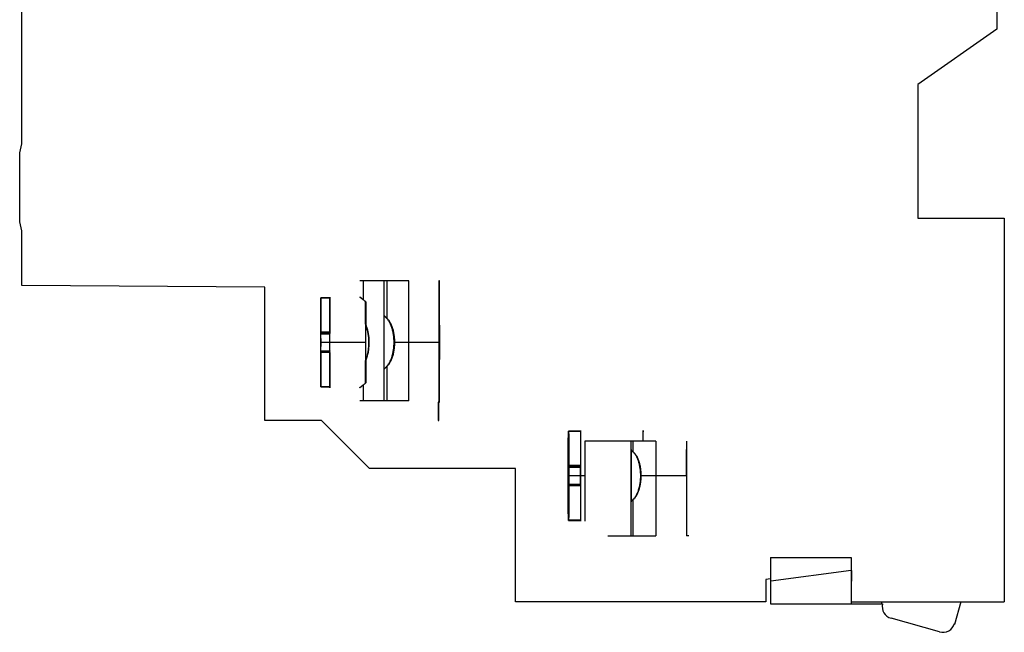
# Model space of a CAD drawing. Header units: millimetres. Extents: x 10 to 79.9, y 18 to 107.
# Tile 1 of 2: x 14.2 to 79.9, y 18 to 58.8. Entities that reach past the tile are written whole.
import ezdxf

# ---------------------------------------------------------------- set-up
doc = ezdxf.new("R2010")
doc.units = ezdxf.units.MM
doc.header["$LTSCALE"] = 8.145766
doc.layers.get('0').update_dxf_attribs({"linetype": 'CONTINUOUS'})

msp = doc.modelspace()

# ---------------------------------------------------------------- linework, layer by layer
at = {"color": 7, "linetype": 'Continuous'}
for p, q in [((14.394, 50.554), (14.394, 85.908)), ((79.394, 68.799), (79.394, 58.206)), ((79.394, 58.206), (74.134, 54.523)), ((74.134, 54.523), (74.134, 45.602)), ((14.244, 49.952), (14.394, 50.554)), ((14.244, 45.352), (14.244, 49.952)), ((14.394, 44.751), (14.244, 45.352)), ((74.134, 45.602), (79.894, 45.602)), ((79.894, 45.602), (79.894, 20.002)), ((14.394, 41.097), (14.394, 44.751)), ((38.519, 41.412), (36.92, 41.412)), ((37.169, 40.148), (37.169, 41.412)), ((38.519, 41.412), (38.519, 33.412)), ((40.196, 41.412), (38.529, 41.412)), ((38.718, 41.412), (38.718, 38.909)), ((40.196, 33.412), (40.196, 41.412)), ((42.239, 41.412), (42.194, 41.412)), ((42.194, 41.412), (42.194, 33.312)), ((42.239, 33.312), (42.239, 41.412)), ((30.594, 41.002), (14.394, 41.097)), ((30.594, 32.101), (30.594, 41.002)), ((34.913, 40.285), (34.313, 40.285)), ((34.313, 37.898), (34.313, 40.285)), ((34.319, 40.288), (34.919, 40.288)), ((34.319, 40.288), (34.319, 37.991)), ((34.913, 40.285), (34.913, 37.898)), ((34.919, 37.991), (34.919, 40.288)), ((37.308, 38.536), (37.308, 40.028)), ((37.324, 40.011), (37.324, 38.461)), ((34.313, 37.898), (34.302, 37.875)), ((34.302, 37.875), (34.902, 37.875)), ((34.913, 37.898), (34.313, 37.898)), ((34.919, 37.991), (34.319, 37.991)), ((34.319, 37.991), (34.33, 37.967)), ((34.93, 37.967), (34.33, 37.967)), ((34.913, 37.898), (34.902, 37.875)), ((34.919, 37.991), (34.93, 37.967)), ((37.299, 37.312), (34.299, 37.312)), ((37.334, 37.312), (34.334, 37.312)), ((42.226, 37.312), (39.204, 37.312)), ((34.902, 36.657), (34.302, 36.657)), ((34.302, 36.657), (34.313, 36.633)), ((34.913, 36.633), (34.313, 36.633)), ((34.313, 34.339), (34.313, 36.633)), ((34.33, 36.75), (34.319, 36.727)), ((34.919, 36.727), (34.319, 36.727)), ((34.319, 36.727), (34.319, 34.336)), ((34.33, 36.75), (34.93, 36.75)), ((34.902, 36.657), (34.913, 36.633)), ((34.913, 36.633), (34.913, 34.339)), ((34.93, 36.75), (34.919, 36.727)), ((34.919, 34.336), (34.919, 36.727)), ((37.324, 36.164), (37.324, 34.613)), ((37.308, 34.596), (37.308, 36.088)), ((38.718, 35.715), (38.718, 33.412)), ((34.313, 34.339), (34.913, 34.339)), ((34.919, 34.336), (34.319, 34.336)), ((37.169, 33.412), (37.169, 34.477)), ((40.196, 33.412), (36.92, 33.412)), ((42.189, 33.312), (42.144, 33.312)), ((42.144, 33.312), (42.144, 32.103)), ((42.189, 32.103), (42.189, 33.312)), ((42.194, 33.312), (42.239, 33.312)), ((34.37, 32.101), (30.594, 32.101)), ((37.567, 28.904), (34.37, 32.101)), ((42.144, 32.103), (42.189, 32.103)), ((50.833, 31.385), (51.633, 31.385)), ((50.833, 31.385), (50.833, 29.091)), ((51.642, 31.389), (50.842, 31.389)), ((50.842, 31.389), (50.842, 28.998)), ((51.633, 31.385), (51.633, 29.091)), ((51.642, 31.389), (51.642, 28.998)), ((56.659, 30.712), (51.924, 30.712)), ((51.924, 30.712), (51.924, 28.412)), ((54.982, 30.712), (54.982, 24.412)), ((55.118, 30.712), (55.118, 30.022)), ((56.659, 30.712), (56.659, 24.412)), ((58.709, 30.712), (58.709, 24.412)), ((55.005, 30.12), (55.005, 26.707)), ((55.011, 26.705), (55.011, 30.122)), ((55.011, 30.122), (55.118, 30.034)), ((58.709, 28.412), (58.709, 30.161)), ((47.292, 28.904), (37.567, 28.904)), ((47.292, 20.002), (47.292, 28.904)), ((50.833, 29.091), (50.818, 29.067)), ((51.618, 29.067), (50.818, 29.067)), ((51.633, 29.091), (50.833, 29.091)), ((51.642, 28.998), (50.842, 28.998)), ((50.858, 28.975), (50.842, 28.998)), ((50.858, 28.975), (51.658, 28.975)), ((51.633, 29.091), (51.618, 29.067)), ((51.658, 28.975), (51.642, 28.998)), ((51.924, 28.412), (50.813, 28.412)), ((51.924, 28.412), (51.924, 25.387)), ((58.709, 28.412), (55.652, 28.412)), ((58.709, 28.412), (58.709, 26.666)), ((50.818, 27.85), (51.618, 27.85)), ((50.833, 27.826), (50.818, 27.85)), ((51.633, 27.826), (50.833, 27.826)), ((50.833, 27.826), (50.833, 25.44)), ((50.857, 27.757), (50.842, 27.733)), ((51.642, 27.733), (50.842, 27.733)), ((50.842, 27.733), (50.842, 25.435)), ((51.657, 27.757), (50.857, 27.757)), ((51.633, 27.826), (51.618, 27.85)), ((51.633, 27.826), (51.633, 25.44)), ((51.657, 27.757), (51.642, 27.733)), ((51.642, 27.733), (51.642, 25.435)), ((55.118, 26.792), (55.011, 26.705)), ((55.118, 26.805), (55.118, 24.412)), ((51.633, 25.44), (50.833, 25.44)), ((50.842, 25.435), (51.642, 25.435)), ((53.459, 24.412), (56.659, 24.412)), ((58.867, 24.412), (58.709, 24.412)), ((64.294, 22.957), (69.694, 22.957)), ((64.294, 22.957), (64.294, 19.862)), ((69.694, 22.957), (69.694, 19.862)), ((69.694, 22.091), (64.317, 21.384)), ((69.717, 22.094), (69.694, 22.091)), ((69.717, 21.384), (69.717, 22.094)), ((64.294, 21.525), (63.992, 21.485)), ((63.992, 21.485), (63.992, 20.002)), ((64.317, 21.384), (64.294, 21.384)), ((69.694, 21.384), (69.717, 21.384)), ((63.992, 20.002), (47.292, 20.002)), ((64.294, 19.862), (71.782, 19.862)), ((69.694, 20.002), (79.894, 20.002)), ((71.733, 19.862), (71.733, 20.002)), ((76.999, 20.002), (76.567, 18.487)), ((75.58, 17.991), (72.342, 18.896)), ((76.567, 18.548), (76.567, 18.487))]:
    msp.add_line(p, q, dxfattribs=at)
for centre, radius, start, end in [((282.638, 37.381), 245.332, 179.73021, 180.01613), ((-209.753, 37.382), 247.079, 359.98375, 0.25008), ((459.411, 37.313), 425.109, 179.92422, 180.08831), ((-390.779, 37.312), 425.109, 359.92422, 0.08831), ((459.444, 37.312), 424.542, 179.92411, 180.08842), ((-389.611, 37.312), 424.542, 359.92411, 0.08842), ((274.402, 37.225), 237.096, 179.97885, 180.27471), ((-216.976, 37.257), 254.302, 359.75367, 0.01244), ((86.181, 68.245), 49.244, 230.73032, 230.89085), ((351.425, 28.412), 300.607, 179.87509, 180.10714), ((-249.749, 28.413), 300.607, 359.87509, 0.10714), ((351.823, 28.412), 300.205, 179.87493, 180.10729), ((-248.547, 28.412), 300.205, 359.87493, 0.10729), ((75.022, 2.269), 31.584, 129.06458, 129.31487), ((72.558, 19.666), 0.8, 165.81131, 254.38457), ((75.796, 18.761), 0.8, 254.38457, 344.58755)]:
    msp.add_arc(centre, radius, start, end, dxfattribs=at)
for centre, major_axis, ratio, start_param, end_param in [((34.316, 37.312), (0, 3.025), 0.005759, 0.185551, 2.955934), ((34.316, 37.312), (0, 3.025), 0.005759, 3.321606, 6.103065), ((34.916, 37.312), (0, 3.025), 0.005759, -0.18012, 0.185551), ((37.316, 37.312), (0, 3.025), 0.005759, 0.4557, 2.685893), ((37.316, 37.312), (0, 3.025), 0.005759, 3.609932, 5.814846), ((34.316, 37.312), (0, 2.487), 0.005759, 1.342581, 1.837284), ((34.316, 37.312), (0, 2.487), 0.005759, -1.799011, -1.304309), ((34.916, 37.312), (0, 2.487), 0.005759, 1.342581, 1.837284), ((34.916, 37.312), (0, 2.487), 0.005759, -1.799011, -1.304309), ((34.916, 37.312), (0, 3.025), 0.005759, -3.327251, -2.961579), ((55.808, 28.412), (0, 3.025), 0.008145, 5.576211, 6.99016), ((50.838, 28.412), (0, 3.025), 0.008145, 0.186752, 2.95484), ((50.838, 28.412), (0, 3.025), 0.008145, -2.962672, -0.178921), ((51.638, 28.412), (0, 3.025), 0.008145, -0.178921, 0.186752), ((50.838, 28.412), (0, 2.487), 0.008145, 1.304255, 1.798958), ((50.838, 28.412), (0, 2.487), 0.008145, -1.837337, -1.342635), ((51.638, 28.412), (0, 2.487), 0.008145, 1.304255, 1.798958), ((51.638, 28.412), (0, 2.487), 0.008145, -1.837337, -1.342635), ((51.638, 28.412), (0, 3.025), 0.008145, -3.328345, -2.962672)]:
    msp.add_ellipse(centre, major_axis=major_axis, ratio=ratio, start_param=start_param, end_param=end_param, dxfattribs=at)
for points, knots in [([(34.313, 40.285), (34.312, 40.269), (34.312, 40.231), (34.31, 40.168), (34.309, 40.088), (34.308, 39.994), (34.307, 39.886), (34.306, 39.764), (34.305, 39.629), (34.304, 39.482), (34.303, 39.323), (34.302, 39.154), (34.302, 38.975), (34.301, 38.787), (34.3, 38.591), (34.3, 38.389), (34.299, 38.18), (34.299, 37.967), (34.299, 37.751), (34.299, 37.532), (34.299, 37.386), (34.299, 37.312)], [0, 0, 0, 0, 0.016334, 0.0379, 0.064576, 0.096213, 0.132699, 0.173798, 0.219276, 0.268887, 0.322366, 0.379431, 0.439784, 0.503113, 0.569087, 0.637366, 0.707576, 0.779252, 0.852134, 0.925845, 1, 1, 1, 1]), ([(34.334, 37.312), (34.334, 37.386), (34.334, 37.533), (34.333, 37.753), (34.333, 37.97), (34.333, 38.184), (34.332, 38.393), (34.332, 38.596), (34.331, 38.793), (34.331, 38.981), (34.33, 39.161), (34.329, 39.331), (34.328, 39.489), (34.327, 39.636), (34.326, 39.771), (34.325, 39.893), (34.324, 40), (34.323, 40.094), (34.322, 40.172), (34.321, 40.235), (34.32, 40.272), (34.319, 40.288)], [0, 0, 0, 0, 0.074339, 0.148282, 0.221421, 0.293357, 0.363817, 0.432315, 0.498467, 0.561924, 0.622351, 0.679434, 0.732875, 0.782397, 0.827737, 0.868657, 0.90493, 0.936319, 0.96272, 0.983986, 1, 1, 1, 1]), ([(34.919, 40.288), (34.919, 40.299), (34.914, 40.308), (34.921, 40.338), (34.91, 40.333), (34.918, 40.31), (34.913, 40.296), (34.913, 40.285)], [0, 0, 0, 0, 0.322265, 0.48082, 0.494945, 0.66551, 1, 1, 1, 1]), ([(37.169, 40.148), (37.145, 40.165), (37.103, 40.196), (37.046, 40.24), (37, 40.275), (36.966, 40.301), (36.94, 40.321), (36.928, 40.33), (36.917, 40.339), (36.932, 40.327), (36.943, 40.319), (36.971, 40.297), (37.005, 40.271), (37.05, 40.237), (37.105, 40.195), (37.146, 40.165), (37.169, 40.148)], [0, 0, 0, 0, 0.137778, 0.25265, 0.344299, 0.413268, 0.464721, 0.493262, 0.500265, 0.513082, 0.545214, 0.596537, 0.665749, 0.756609, 0.865196, 1, 1, 1, 1]), ([(37.169, 40.148), (37.145, 40.166), (37.102, 40.197), (37.045, 40.24), (37, 40.275), (36.966, 40.301), (36.939, 40.322), (36.928, 40.33), (36.917, 40.339), (36.932, 40.328), (36.942, 40.319), (36.97, 40.298), (37.004, 40.272), (37.049, 40.238), (37.104, 40.196), (37.146, 40.165), (37.169, 40.148)], [0, 0, 0, 0, 0.141569, 0.253377, 0.344381, 0.414259, 0.464505, 0.492144, 0.499724, 0.511327, 0.542878, 0.595337, 0.664982, 0.753317, 0.861754, 1, 1, 1, 1]), ([(37.169, 40.148), (37.186, 40.134), (37.222, 40.106), (37.274, 40.061), (37.307, 40.028), (37.324, 40.011)], [0, 0, 0, 0, 0.323188, 0.656371, 1, 1, 1, 1]), ([(37.169, 40.148), (37.185, 40.136), (37.217, 40.111), (37.263, 40.071), (37.293, 40.043), (37.308, 40.028)], [0, 0, 0, 0, 0.32603, 0.659256, 1, 1, 1, 1]), ([(38.718, 38.909), (38.701, 38.927), (38.669, 38.96), (38.626, 39.005), (38.59, 39.042), (38.564, 39.069), (38.544, 39.091), (38.535, 39.1), (38.528, 39.111), (38.539, 39.102), (38.547, 39.094), (38.568, 39.075), (38.594, 39.052), (38.628, 39.02), (38.67, 38.98), (38.701, 38.951), (38.718, 38.935)], [0, 0, 0, 0, 0.140439, 0.25637, 0.353711, 0.426542, 0.478974, 0.508385, 0.517105, 0.52794, 0.557929, 0.606598, 0.673111, 0.760677, 0.866849, 1, 1, 1, 1]), ([(38.718, 38.935), (38.742, 38.912), (38.789, 38.862), (38.853, 38.78), (38.912, 38.688), (38.967, 38.588), (39.018, 38.479), (39.063, 38.364), (39.104, 38.242), (39.138, 38.117), (39.167, 37.988), (39.191, 37.856), (39.21, 37.722), (39.223, 37.586), (39.231, 37.45), (39.233, 37.358), (39.233, 37.312)], [0, 0, 0, 0, 0.057521, 0.117307, 0.179546, 0.244091, 0.314044, 0.38592, 0.458148, 0.534137, 0.609886, 0.685874, 0.764318, 0.84247, 0.920808, 1, 1, 1, 1]), ([(38.718, 38.935), (38.742, 38.912), (38.787, 38.864), (38.85, 38.783), (38.909, 38.693), (38.964, 38.594), (39.015, 38.485), (39.061, 38.369), (39.102, 38.246), (39.137, 38.12), (39.167, 37.989), (39.191, 37.857), (39.21, 37.722), (39.223, 37.586), (39.231, 37.449), (39.233, 37.358), (39.233, 37.312)], [0, 0, 0, 0, 0.055996, 0.114652, 0.176098, 0.240256, 0.310482, 0.382778, 0.455612, 0.532373, 0.609041, 0.685535, 0.764624, 0.843119, 0.921386, 1, 1, 1, 1]), ([(39.204, 37.312), (39.204, 37.358), (39.202, 37.449), (39.195, 37.585), (39.182, 37.721), (39.164, 37.856), (39.14, 37.988), (39.11, 38.117), (39.076, 38.24), (39.037, 38.358), (38.994, 38.47), (38.947, 38.574), (38.896, 38.669), (38.842, 38.756), (38.784, 38.837), (38.74, 38.886), (38.718, 38.909)], [0, 0, 0, 0, 0.080735, 0.159526, 0.24066, 0.320205, 0.399522, 0.476805, 0.551868, 0.624367, 0.694746, 0.76314, 0.825119, 0.884911, 0.943201, 1, 1, 1, 1]), ([(42.206, 37.312), (42.206, 37.363), (42.206, 37.464), (42.206, 37.615), (42.206, 37.764), (42.206, 37.909), (42.207, 38.05), (42.207, 38.186), (42.207, 38.316), (42.208, 38.438), (42.208, 38.552), (42.209, 38.658), (42.21, 38.753), (42.21, 38.838), (42.211, 38.913), (42.212, 38.976), (42.214, 39.025), (42.212, 39.066), (42.218, 39.086), (42.211, 39.107), (42.221, 39.107), (42.214, 39.086), (42.22, 39.066), (42.218, 39.025), (42.22, 38.976), (42.221, 38.913), (42.221, 38.838), (42.222, 38.753), (42.223, 38.658), (42.223, 38.552), (42.224, 38.438), (42.225, 38.316), (42.225, 38.186), (42.225, 38.05), (42.226, 37.909), (42.226, 37.764), (42.226, 37.615), (42.226, 37.464), (42.226, 37.363), (42.226, 37.312)], [0, 0, 0, 0, 0.042429, 0.084552, 0.126066, 0.166672, 0.206077, 0.243997, 0.280159, 0.314303, 0.346182, 0.375568, 0.402247, 0.426028, 0.44674, 0.464234, 0.478384, 0.489087, 0.496268, 0.499878, 0.500122, 0.503732, 0.510913, 0.521616, 0.535766, 0.55326, 0.573972, 0.597753, 0.624432, 0.653818, 0.685697, 0.719841, 0.756003, 0.793923, 0.833328, 0.873934, 0.915448, 0.957571, 1, 1, 1, 1]), ([(37.308, 36.088), (37.328, 36.129), (37.363, 36.212), (37.408, 36.338), (37.446, 36.466), (37.478, 36.6), (37.504, 36.74), (37.525, 36.886), (37.54, 37.028), (37.548, 37.168), (37.551, 37.305), (37.549, 37.441), (37.542, 37.574), (37.529, 37.705), (37.512, 37.835), (37.49, 37.963), (37.464, 38.086), (37.433, 38.203), (37.398, 38.315), (37.357, 38.427), (37.326, 38.499), (37.308, 38.536)], [0, 0, 0, 0, 0.054057, 0.107513, 0.160222, 0.21217, 0.272267, 0.330686, 0.387074, 0.442883, 0.497553, 0.551231, 0.604461, 0.656256, 0.708499, 0.76094, 0.810893, 0.858452, 0.905664, 0.951037, 1, 1, 1, 1]), ([(37.324, 36.164), (37.34, 36.202), (37.369, 36.279), (37.408, 36.398), (37.441, 36.523), (37.47, 36.653), (37.493, 36.785), (37.51, 36.918), (37.523, 37.052), (37.53, 37.188), (37.532, 37.324), (37.529, 37.458), (37.521, 37.591), (37.508, 37.723), (37.49, 37.853), (37.467, 37.982), (37.439, 38.108), (37.406, 38.23), (37.369, 38.347), (37.34, 38.423), (37.324, 38.461)], [0, 0, 0, 0, 0.052549, 0.105326, 0.160238, 0.217474, 0.274802, 0.331517, 0.388999, 0.447206, 0.505572, 0.56227, 0.618986, 0.675375, 0.731078, 0.787254, 0.842841, 0.896045, 0.948045, 1, 1, 1, 1]), ([(34.299, 37.312), (34.299, 37.239), (34.299, 37.092), (34.299, 36.874), (34.299, 36.657), (34.299, 36.444), (34.3, 36.236), (34.3, 36.033), (34.301, 35.837), (34.302, 35.649), (34.302, 35.47), (34.303, 35.3), (34.304, 35.142), (34.305, 34.995), (34.306, 34.86), (34.307, 34.738), (34.308, 34.63), (34.309, 34.536), (34.31, 34.457), (34.312, 34.393), (34.312, 34.355), (34.313, 34.339)], [0, 0, 0, 0, 0.074121, 0.147849, 0.220783, 0.292527, 0.362807, 0.431147, 0.497167, 0.560519, 0.620873, 0.677917, 0.731358, 0.780917, 0.826338, 0.86738, 0.903819, 0.93542, 0.962077, 0.983643, 1, 1, 1, 1]), ([(34.319, 34.336), (34.32, 34.352), (34.321, 34.389), (34.322, 34.452), (34.323, 34.53), (34.324, 34.624), (34.325, 34.732), (34.326, 34.853), (34.327, 34.988), (34.328, 35.136), (34.329, 35.294), (34.33, 35.464), (34.331, 35.644), (34.331, 35.832), (34.332, 36.028), (34.332, 36.232), (34.333, 36.441), (34.333, 36.654), (34.333, 36.871), (34.334, 37.091), (34.334, 37.238), (34.334, 37.312)], [0, 0, 0, 0, 0.015991, 0.037258, 0.063677, 0.095103, 0.131425, 0.172402, 0.217801, 0.267375, 0.320856, 0.37796, 0.438387, 0.50182, 0.567926, 0.636361, 0.70675, 0.778616, 0.851702, 0.925626, 1, 1, 1, 1]), ([(39.233, 37.312), (39.233, 37.265), (39.231, 37.172), (39.223, 37.033), (39.209, 36.896), (39.19, 36.762), (39.166, 36.63), (39.137, 36.502), (39.102, 36.378), (39.062, 36.258), (39.017, 36.145), (38.967, 36.037), (38.912, 35.937), (38.853, 35.845), (38.789, 35.762), (38.742, 35.713), (38.718, 35.69)], [0, 0, 0, 0, 0.080763, 0.160601, 0.239284, 0.317864, 0.393971, 0.469521, 0.544593, 0.61555, 0.685947, 0.754835, 0.819717, 0.882748, 0.941846, 1, 1, 1, 1]), ([(38.718, 35.715), (38.741, 35.739), (38.786, 35.79), (38.847, 35.874), (38.904, 35.967), (38.957, 36.07), (39.006, 36.182), (39.049, 36.301), (39.087, 36.422), (39.12, 36.545), (39.146, 36.668), (39.167, 36.791), (39.184, 36.914), (39.195, 37.04), (39.202, 37.173), (39.204, 37.264), (39.204, 37.312)], [0, 0, 0, 0, 0.058148, 0.119304, 0.1832, 0.249395, 0.322785, 0.397343, 0.472238, 0.546933, 0.621198, 0.693121, 0.765644, 0.839257, 0.915306, 1, 1, 1, 1]), ([(42.226, 37.312), (42.226, 37.261), (42.226, 37.16), (42.226, 37.009), (42.226, 36.861), (42.226, 36.715), (42.225, 36.574), (42.225, 36.438), (42.225, 36.308), (42.224, 36.186), (42.223, 36.072), (42.223, 35.967), (42.222, 35.871), (42.221, 35.786), (42.221, 35.712), (42.22, 35.649), (42.218, 35.599), (42.22, 35.558), (42.214, 35.538), (42.221, 35.517), (42.211, 35.517), (42.218, 35.538), (42.212, 35.558), (42.214, 35.599), (42.212, 35.649), (42.211, 35.712), (42.21, 35.786), (42.21, 35.871), (42.209, 35.967), (42.208, 36.072), (42.208, 36.186), (42.207, 36.308), (42.207, 36.438), (42.207, 36.574), (42.206, 36.715), (42.206, 36.861), (42.206, 37.009), (42.206, 37.16), (42.206, 37.261), (42.206, 37.312)], [0, 0, 0, 0, 0.042429, 0.084552, 0.126066, 0.166672, 0.206077, 0.243997, 0.280159, 0.314303, 0.346182, 0.375568, 0.402247, 0.426028, 0.44674, 0.464234, 0.478384, 0.489087, 0.496268, 0.499878, 0.500122, 0.503732, 0.510913, 0.521616, 0.535766, 0.55326, 0.573972, 0.597753, 0.624432, 0.653818, 0.685697, 0.719841, 0.756003, 0.793923, 0.833328, 0.873934, 0.915448, 0.957571, 1, 1, 1, 1]), ([(38.718, 35.69), (38.701, 35.673), (38.669, 35.643), (38.625, 35.602), (38.59, 35.569), (38.564, 35.544), (38.544, 35.528), (38.536, 35.518), (38.527, 35.514), (38.54, 35.528), (38.547, 35.537), (38.568, 35.56), (38.594, 35.587), (38.628, 35.622), (38.67, 35.666), (38.701, 35.698), (38.718, 35.715)], [0, 0, 0, 0, 0.135324, 0.24642, 0.338877, 0.406825, 0.454109, 0.47869, 0.483101, 0.498272, 0.532754, 0.586025, 0.657147, 0.749654, 0.861085, 1, 1, 1, 1]), ([(34.913, 34.339), (34.913, 34.328), (34.918, 34.314), (34.91, 34.292), (34.921, 34.286), (34.915, 34.316), (34.919, 34.325), (34.919, 34.336)], [0, 0, 0, 0, 0.334504, 0.50529, 0.519516, 0.677819, 1, 1, 1, 1]), ([(37.169, 34.476), (37.145, 34.459), (37.103, 34.428), (37.046, 34.384), (37, 34.349), (36.966, 34.323), (36.94, 34.303), (36.928, 34.294), (36.917, 34.285), (36.932, 34.297), (36.943, 34.305), (36.971, 34.327), (37.005, 34.353), (37.05, 34.388), (37.105, 34.429), (37.146, 34.46), (37.169, 34.477)], [0, 0, 0, 0, 0.137952, 0.252882, 0.344468, 0.413289, 0.464624, 0.492939, 0.499735, 0.512715, 0.544995, 0.596394, 0.665686, 0.756542, 0.865158, 1, 1, 1, 1]), ([(37.169, 34.477), (37.145, 34.459), (37.103, 34.427), (37.046, 34.384), (37, 34.349), (36.966, 34.323), (36.94, 34.303), (36.928, 34.294), (36.917, 34.285), (36.931, 34.296), (36.942, 34.305), (36.97, 34.326), (37.004, 34.352), (37.048, 34.386), (37.104, 34.428), (37.145, 34.459), (37.169, 34.476)], [0, 0, 0, 0, 0.14144, 0.253269, 0.3443, 0.414281, 0.464708, 0.492519, 0.500276, 0.511707, 0.543097, 0.595401, 0.664935, 0.753208, 0.861596, 1, 1, 1, 1]), ([(37.324, 34.613), (37.307, 34.596), (37.274, 34.564), (37.222, 34.518), (37.186, 34.49), (37.169, 34.477)], [0, 0, 0, 0, 0.343629, 0.676812, 1, 1, 1, 1]), ([(37.308, 34.596), (37.293, 34.581), (37.263, 34.553), (37.217, 34.513), (37.185, 34.488), (37.169, 34.476)], [0, 0, 0, 0, 0.340744, 0.67397, 1, 1, 1, 1]), ([(50.813, 28.412), (50.813, 28.486), (50.813, 28.632), (50.814, 28.851), (50.814, 29.067), (50.814, 29.28), (50.815, 29.488), (50.816, 29.691), (50.816, 29.887), (50.817, 30.075), (50.818, 30.254), (50.82, 30.423), (50.821, 30.581), (50.822, 30.728), (50.824, 30.863), (50.825, 30.985), (50.827, 31.093), (50.828, 31.187), (50.83, 31.266), (50.831, 31.331), (50.833, 31.368), (50.833, 31.385)], [0, 0, 0, 0, 0.074077, 0.147762, 0.220654, 0.292359, 0.362603, 0.43091, 0.496902, 0.560233, 0.620571, 0.677607, 0.731047, 0.780614, 0.826051, 0.867118, 0.90359, 0.935235, 0.961946, 0.983575, 1, 1, 1, 1]), ([(50.842, 31.389), (50.843, 31.373), (50.844, 31.336), (50.846, 31.273), (50.848, 31.195), (50.849, 31.102), (50.851, 30.994), (50.852, 30.872), (50.854, 30.737), (50.855, 30.59), (50.856, 30.431), (50.858, 30.261), (50.859, 30.082), (50.86, 29.893), (50.86, 29.697), (50.861, 29.493), (50.862, 29.284), (50.862, 29.07), (50.862, 28.853), (50.863, 28.633), (50.863, 28.486), (50.863, 28.412)], [0, 0, 0, 0, 0.015934, 0.037144, 0.063516, 0.094902, 0.131193, 0.172147, 0.217531, 0.267098, 0.320579, 0.37769, 0.43813, 0.501582, 0.567713, 0.636177, 0.706599, 0.7785, 0.851623, 0.925586, 1, 1, 1, 1]), ([(51.633, 31.385), (51.634, 31.396), (51.639, 31.41), (51.632, 31.433), (51.643, 31.438), (51.638, 31.409), (51.642, 31.399), (51.642, 31.389)], [0, 0, 0, 0, 0.334815, 0.507229, 0.527128, 0.682402, 1, 1, 1, 1]), ([(55.005, 30.12), (55.005, 30.127), (55.006, 30.141), (55.006, 30.152), (55.008, 30.165), (55.01, 30.153), (55.01, 30.143), (55.011, 30.129), (55.011, 30.122)], [0, 0, 0, 0, 0.28041, 0.451185, 0.512073, 0.564975, 0.727634, 1, 1, 1, 1]), ([(55.118, 30.022), (55.103, 30.035), (55.075, 30.058), (55.037, 30.091), (55.015, 30.111), (55.005, 30.12)], [0, 0, 0, 0, 0.402075, 0.735015, 1, 1, 1, 1]), ([(55.118, 30.022), (55.103, 30.035), (55.075, 30.058), (55.037, 30.091), (55.015, 30.111), (55.005, 30.12)], [0, 0, 0, 0, 0.404565, 0.737158, 1, 1, 1, 1]), ([(55.118, 30.034), (55.143, 30.014), (55.193, 29.968), (55.26, 29.891), (55.322, 29.803), (55.38, 29.705), (55.434, 29.598), (55.482, 29.484), (55.525, 29.363), (55.561, 29.237), (55.592, 29.107), (55.618, 28.972), (55.638, 28.835), (55.653, 28.694), (55.661, 28.553), (55.663, 28.459), (55.663, 28.412)], [0, 0, 0, 0, 0.055743, 0.113863, 0.174849, 0.238689, 0.307966, 0.378843, 0.450591, 0.526168, 0.60234, 0.67897, 0.759611, 0.839596, 0.919413, 1, 1, 1, 1]), ([(55.118, 30.034), (55.143, 30.014), (55.191, 29.97), (55.257, 29.895), (55.318, 29.809), (55.377, 29.712), (55.431, 29.605), (55.48, 29.49), (55.523, 29.368), (55.561, 29.24), (55.592, 29.108), (55.618, 28.972), (55.638, 28.833), (55.653, 28.692), (55.661, 28.552), (55.663, 28.459), (55.663, 28.412)], [0, 0, 0, 0, 0.0541, 0.110942, 0.17094, 0.234247, 0.303664, 0.375031, 0.447474, 0.524118, 0.601508, 0.679173, 0.760474, 0.84091, 0.920491, 1, 1, 1, 1]), ([(55.652, 28.412), (55.652, 28.456), (55.65, 28.543), (55.643, 28.673), (55.631, 28.801), (55.614, 28.928), (55.592, 29.052), (55.565, 29.174), (55.534, 29.292), (55.498, 29.405), (55.458, 29.513), (55.412, 29.616), (55.362, 29.713), (55.308, 29.803), (55.25, 29.885), (55.187, 29.958), (55.142, 30.001), (55.118, 30.022)], [0, 0, 0, 0, 0.075329, 0.150244, 0.22375, 0.297626, 0.370257, 0.441592, 0.512065, 0.580025, 0.645673, 0.710876, 0.774215, 0.834356, 0.89219, 0.946742, 1, 1, 1, 1]), ([(55.652, 28.412), (55.652, 28.456), (55.65, 28.543), (55.643, 28.673), (55.631, 28.801), (55.614, 28.927), (55.592, 29.052), (55.565, 29.173), (55.534, 29.291), (55.498, 29.404), (55.458, 29.512), (55.412, 29.616), (55.362, 29.713), (55.307, 29.804), (55.249, 29.885), (55.187, 29.958), (55.142, 30.002), (55.118, 30.022)], [0, 0, 0, 0, 0.075326, 0.150138, 0.223519, 0.297459, 0.369884, 0.441294, 0.511829, 0.579809, 0.645457, 0.710726, 0.77446, 0.834641, 0.892561, 0.947049, 1, 1, 1, 1]), ([(50.833, 25.44), (50.833, 25.456), (50.831, 25.494), (50.83, 25.558), (50.828, 25.637), (50.827, 25.731), (50.825, 25.84), (50.824, 25.962), (50.822, 26.097), (50.821, 26.244), (50.82, 26.402), (50.818, 26.572), (50.817, 26.751), (50.816, 26.939), (50.816, 27.134), (50.815, 27.337), (50.814, 27.545), (50.814, 27.758), (50.814, 27.974), (50.813, 28.192), (50.813, 28.339), (50.813, 28.412)], [0, 0, 0, 0, 0.016419, 0.038053, 0.064786, 0.096471, 0.132994, 0.17412, 0.219616, 0.269235, 0.322713, 0.379769, 0.440106, 0.50341, 0.569355, 0.637598, 0.707767, 0.779399, 0.852235, 0.925896, 1, 1, 1, 1]), ([(50.863, 28.412), (50.863, 28.338), (50.863, 28.191), (50.862, 27.971), (50.862, 27.754), (50.862, 27.54), (50.861, 27.33), (50.86, 27.127), (50.86, 26.93), (50.859, 26.742), (50.858, 26.562), (50.856, 26.392), (50.855, 26.233), (50.854, 26.086), (50.852, 25.952), (50.851, 25.83), (50.849, 25.723), (50.848, 25.629), (50.846, 25.551), (50.844, 25.488), (50.843, 25.451), (50.842, 25.435)], [0, 0, 0, 0, 0.074386, 0.148374, 0.221556, 0.293533, 0.364031, 0.432561, 0.498741, 0.56222, 0.622661, 0.679752, 0.733193, 0.782706, 0.828029, 0.868923, 0.905161, 0.936506, 0.962855, 0.984059, 1, 1, 1, 1]), ([(55.663, 28.412), (55.663, 28.368), (55.661, 28.279), (55.654, 28.147), (55.641, 28.017), (55.624, 27.889), (55.601, 27.762), (55.574, 27.639), (55.542, 27.52), (55.505, 27.406), (55.463, 27.297), (55.417, 27.193), (55.366, 27.095), (55.31, 27.006), (55.251, 26.925), (55.187, 26.853), (55.142, 26.811), (55.118, 26.792)], [0, 0, 0, 0, 0.075945, 0.151346, 0.225232, 0.299688, 0.37227, 0.443952, 0.51478, 0.583091, 0.648909, 0.713919, 0.777247, 0.836924, 0.89424, 0.947955, 1, 1, 1, 1]), ([(55.118, 26.805), (55.142, 26.826), (55.189, 26.871), (55.254, 26.948), (55.315, 27.034), (55.373, 27.132), (55.426, 27.239), (55.473, 27.353), (55.516, 27.474), (55.552, 27.6), (55.583, 27.73), (55.608, 27.864), (55.628, 28), (55.642, 28.138), (55.65, 28.275), (55.652, 28.367), (55.652, 28.412)], [0, 0, 0, 0, 0.054902, 0.112538, 0.173308, 0.237312, 0.307438, 0.379234, 0.451525, 0.52795, 0.604936, 0.682128, 0.762986, 0.842595, 0.921327, 1, 1, 1, 1]), ([(55.005, 26.707), (55.015, 26.716), (55.037, 26.735), (55.075, 26.768), (55.103, 26.792), (55.118, 26.805)], [0, 0, 0, 0, 0.2652, 0.598176, 1, 1, 1, 1]), ([(55.005, 26.707), (55.015, 26.716), (55.037, 26.735), (55.075, 26.768), (55.103, 26.792), (55.118, 26.805)], [0, 0, 0, 0, 0.263139, 0.59578, 1, 1, 1, 1]), ([(55.011, 26.705), (55.011, 26.697), (55.01, 26.684), (55.01, 26.674), (55.008, 26.662), (55.006, 26.675), (55.006, 26.685), (55.005, 26.699), (55.005, 26.707)], [0, 0, 0, 0, 0.272362, 0.435023, 0.487928, 0.548815, 0.719591, 1, 1, 1, 1]), ([(51.642, 25.435), (51.642, 25.425), (51.638, 25.416), (51.643, 25.386), (51.632, 25.392), (51.639, 25.414), (51.634, 25.429), (51.633, 25.44)], [0, 0, 0, 0, 0.317598, 0.472872, 0.492771, 0.665185, 1, 1, 1, 1])]:
    msp.add_open_spline(points, degree=3, knots=knots, dxfattribs=at)

doc.saveas('drawing.dxf')
